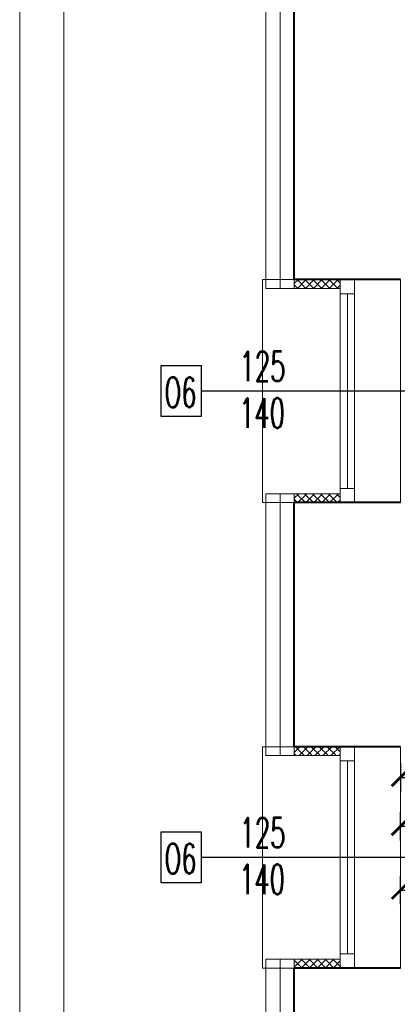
# Model space of a CAD drawing. Header units: millimetres. Extents: x 8949 to 18258, y -1077 to 30686.
# Tile 36 of 89: x 12242 to 12456, y 15591 to 16148. Entities that reach past the tile are written whole.
import ezdxf

# ---------------------------------------------------------------- set-up
doc = ezdxf.new("R2010")
doc.units = ezdxf.units.MM
for name, color, linetype, lineweight in [('0A_KONSTR', 1, 'Continuous', 40), ('0A_OCIEPLENIE', 30, 'Continuous', 9), ('0A_STOLARKA', 140, 'Continuous', 9), ('0A_WYMIARY', 7, 'Continuous', 9), ('0Z_OPISY', 7, 'Continuous', 9)]:
    doc.layers.add(name, color=color, linetype=linetype, lineweight=lineweight)
doc.layers.add('Opisy', color=4, linetype='Continuous')
doc.styles.add('1', font='simplex.shx', dxfattribs={"width": 0.6})
doc.styles.add('1_50', font='simplex.shx', dxfattribs={"width": 0.6})
doc.linetypes.add('BATTING', pattern='A,0.00254,-2.54,[134,ltypeshp.shx,S=2.54,R=0,X=-2.54,Y=0],-5.08,[134,ltypeshp.shx,S=2.54,R=180,X=2.54,Y=0],-2.54', length=10.16254)
doc.dimstyles.new('1_100', dxfattribs={"dimtxt": 14, "dimasz": 10, "dimexe": 8, "dimexo": 0, "dimgap": 5, "dimtad": 1, "dimdec": 0, "dimdsep": 46, "dimlunit": 6, "dimtxsty": '1_50', "dimblk": 'ARCHTICK', "dimcen": 5, "dimadec": 0, "dimazin": 0, "dimtfac": 1, "dimtdec": 0, "dimtix": 1, "dimtmove": 1, "dimatfit": 3, "dimldrblk": 'OBLIQUE', "dimfxl": 20, "dimfxlon": 1, "dimtolj": 1, "dimtzin": 0, "dimarcsym": 0})

# ---------------------------------------------------------------- blocks, each defined once
blk = doc.blocks.new('_ARCHTICK')
at = {"color": 0, "linetype": 'ByBlock', "const_width": 0.15}
blk.add_lwpolyline([(-0.5, -0.5), (0.5, 0.5)], dxfattribs=at)
blk = doc.blocks.new('*D93')
at = {"layer": '0A_WYMIARY', "color": 0, "lineweight": -2, "transparency": 16777216}
for p, q in [((12457.56, 15727.67), (12457.56, 15711.67)), ((13017.56, 15727.67), (13017.56, 15711.67)), ((12457.56, 15719.67), (13017.56, 15719.67))]:
    blk.add_line(p, q, dxfattribs=at)
at = {"layer": 'Defpoints', "color": 0, "transparency": 16777216}
for p in [(12457.56, 15755.94), (13017.56, 15755.94), (13017.56, 15719.67)]:
    blk.add_point(p, dxfattribs=at)
at = {"layer": '0A_WYMIARY', "color": 0, "lineweight": -2, "transparency": 16777216, "xscale": 10, "yscale": 10, "zscale": 10, "rotation": 180}
blk.add_blockref('_ARCHTICK', (12457.56, 15719.67), dxfattribs=at)
at = {"layer": '0A_WYMIARY', "color": 0, "lineweight": -2, "transparency": 16777216, "xscale": 10, "yscale": 10, "zscale": 10}
blk.add_blockref('_ARCHTICK', (13017.56, 15719.67), dxfattribs=at)
at = {"layer": '0A_WYMIARY', "color": 0, "transparency": 16777216, "insert": (12730.1, 15731.67), "char_height": 14, "attachment_point": 5, "style": '1_50'}
blk.add_mtext('\\A1;560', dxfattribs=at)
blk = doc.blocks.new('_Oblique')
at = {"color": 0, "linetype": 'ByBlock', "lineweight": -2}
blk.add_line((-0.5, -0.5), (0.5, 0.5), dxfattribs=at)
blk = doc.blocks.new('*D95')
at = {"layer": '0A_WYMIARY', "color": 0, "lineweight": -2, "transparency": 16777216}
for p, q in [((12457.56, 15684.01), (12457.56, 15700.01)), ((13233.56, 15700.01), (13233.56, 15684.01)), ((12457.56, 15692.01), (13233.56, 15692.01))]:
    blk.add_line(p, q, dxfattribs=at)
at = {"layer": 'Defpoints', "color": 0, "transparency": 16777216}
for p in [(13233.56, 15755.94), (13233.56, 15692.01), (12457.56, 15599.94)]:
    blk.add_point(p, dxfattribs=at)
at = {"layer": '0A_WYMIARY', "color": 0, "lineweight": -2, "transparency": 16777216, "xscale": 10, "yscale": 10, "zscale": 10, "rotation": 180}
blk.add_blockref('_ARCHTICK', (12457.56, 15692.01), dxfattribs=at)
at = {"layer": '0A_WYMIARY', "color": 0, "lineweight": -2, "transparency": 16777216, "xscale": 10, "yscale": 10, "zscale": 10}
blk.add_blockref('_ARCHTICK', (13233.56, 15692.01), dxfattribs=at)
at = {"layer": '0A_WYMIARY', "color": 0, "transparency": 16777216, "insert": (12855.54, 15704.01), "char_height": 14, "attachment_point": 5, "style": '1_50'}
blk.add_mtext('\\A1;776', dxfattribs=at)
blk = doc.blocks.new('*D120')
at = {"layer": '0A_WYMIARY', "color": 0, "lineweight": -2, "transparency": 16777216}
for p, q in [((12457.56, 15647.96), (12457.56, 15663.96)), ((13830.56, 15647.96), (13830.56, 15663.96)), ((12457.56, 15655.96), (13830.56, 15655.96))]:
    blk.add_line(p, q, dxfattribs=at)
at = {"layer": 'Defpoints', "color": 0, "transparency": 16777216}
for p in [(13830.56, 15655.96), (12457.56, 15599.94), (13830.56, 15599.94)]:
    blk.add_point(p, dxfattribs=at)
at = {"layer": '0A_WYMIARY', "color": 0, "lineweight": -2, "transparency": 16777216, "xscale": 10, "yscale": 10, "zscale": 10, "rotation": 180}
blk.add_blockref('_ARCHTICK', (12457.56, 15655.96), dxfattribs=at)
at = {"layer": '0A_WYMIARY', "color": 0, "lineweight": -2, "transparency": 16777216, "xscale": 10, "yscale": 10, "zscale": 10}
blk.add_blockref('_ARCHTICK', (13830.56, 15655.96), dxfattribs=at)
at = {"layer": '0A_WYMIARY', "color": 0, "transparency": 16777216, "insert": (13399.5, 15667.96), "char_height": 14, "attachment_point": 5, "style": '1_50'}
blk.add_mtext('\\A1;1\xa0373', dxfattribs=at)

msp = doc.modelspace()

# ---------------------------------------------------------------- hatches: boundary and pattern name
at = {"layer": '0A_OCIEPLENIE', "transparency": 33554687}
h = msp.add_hatch(dxfattribs=at)
h.set_pattern_fill('ANSI37', color=30)
h.paths.add_polyline_path([(12423.56, 16000.94), (12397.56, 16000.94), (12397.56, 15995.94), (12423.56, 15995.94)])
h.paths.add_polyline_path([(12423.56, 15879.94), (12397.56, 15879.94), (12397.56, 15874.94), (12423.56, 15874.94)])
h = msp.add_hatch(dxfattribs=at)
h.set_pattern_fill('ANSI37', color=30)
h.paths.add_polyline_path([(12423.56, 15736.94), (12397.56, 15736.94), (12397.56, 15731.94), (12423.56, 15731.94)])
h.paths.add_polyline_path([(12423.56, 15616.94), (12397.56, 15616.94), (12397.56, 15611.94), (12423.56, 15611.94)])

# ---------------------------------------------------------------- linework, layer by layer
at = {"layer": '0A_KONSTR'}
for points in [[(12397.56, 16000.94), (12397.56, 16253.94), (12683.56, 16253.94)], [(12457.56, 16000.94), (12397.56, 16000.94)], [(12457.56, 15874.94), (12397.56, 15874.94)], [(12397.56, 15736.94), (12397.56, 15874.94)], [(12457.56, 15736.94), (12397.56, 15736.94)], [(12457.56, 15611.94), (12397.56, 15611.94)], [(12397.56, 15482.94), (12397.56, 15611.94)]]:
    msp.add_lwpolyline(points, dxfattribs=at)
at = {"layer": '0A_OCIEPLENIE'}
for points in [[(12397.56, 16000.94), (12397.56, 15995.94), (12381.56, 15995.94), (12381.56, 16269.94), (12688.56, 16269.94), (12688.56, 16253.94), (12683.56, 16253.94)], [(12397.56, 15995.94), (12423.56, 15995.94)], [(12397.56, 15736.94), (12397.56, 15731.94), (12381.56, 15731.94), (12381.56, 15879.94), (12397.56, 15879.94), (12397.56, 15874.94)], [(12397.56, 15879.94), (12423.56, 15879.94)], [(12397.56, 15731.94), (12423.56, 15731.94)], [(12397.56, 15482.94), (12397.56, 15477.94), (12381.56, 15477.94), (12381.56, 15616.94), (12397.56, 15616.94), (12397.56, 15611.94)], [(12397.56, 15616.94), (12423.56, 15616.94)]]:
    msp.add_lwpolyline(points, dxfattribs=at)
at = {"layer": '0A_OCIEPLENIE', "linetype": 'BATTING', "lineweight": 18, "ltscale": 0.75}
for points in [[(12389.56, 15995.94), (12389.56, 16261.94), (12688.56, 16261.94)], [(12389.56, 15879.94), (12389.56, 15731.94)], [(12389.56, 15616.94), (12389.56, 15477.94)]]:
    msp.add_lwpolyline(points, dxfattribs=at)
at = {"layer": '0A_STOLARKA'}
for p, q in [((12423.56, 16000.94), (12423.56, 15874.94)), ((12431.56, 16000.94), (12431.56, 15874.94)), ((12427.56, 15992.94), (12427.56, 15882.94)), ((12423.56, 15736.94), (12423.56, 15611.94)), ((12431.56, 15736.94), (12431.56, 15611.94)), ((12427.56, 15728.94), (12427.56, 15619.94))]:
    msp.add_line(p, q, dxfattribs=at)
for points in [[(12457.56, 15874.94), (12457.56, 16000.94), (12379.56, 16000.94), (12379.56, 15874.94)], [(12423.56, 15992.94), (12431.56, 15992.94), (12431.56, 16000.94), (12423.56, 16000.94)], [(12423.56, 15874.94), (12431.56, 15874.94), (12431.56, 15882.94), (12423.56, 15882.94)], [(12457.56, 15611.94), (12457.56, 15736.94), (12379.56, 15736.94), (12379.56, 15611.94)], [(12423.56, 15728.94), (12431.56, 15728.94), (12431.56, 15736.94), (12423.56, 15736.94)], [(12423.56, 15611.94), (12431.56, 15611.94), (12431.56, 15619.94), (12423.56, 15619.94)]]:
    msp.add_lwpolyline(points, close=True, dxfattribs=at)
at = {"layer": '0Z_OPISY'}
for points in [[(12242.45, 14702.47), (15442.45, 14702.47), (15442.45, 16802.47), (12242.45, 16802.47)], [(12267.45, 14727.47), (15417.45, 14727.47), (15417.45, 16777.47), (12267.45, 16777.47)]]:
    msp.add_lwpolyline(points, close=True, dxfattribs=at)
at = {"layer": 'Opisy'}
for p, q in [((12465.69, 15937.94), (12344.95, 15937.94)), ((12465.69, 15674.44), (12344.95, 15674.44))]:
    msp.add_line(p, q, dxfattribs=at)
for points in [[(12322.37, 15923.49), (12322.37, 15952.39), (12344.95, 15952.39), (12344.95, 15923.49)], [(12322.37, 15659.99), (12322.37, 15688.89), (12344.95, 15688.89), (12344.95, 15659.99)]]:
    msp.add_lwpolyline(points, close=True, dxfattribs=at)

# ---------------------------------------------------------------- texts
at = {"layer": 'Opisy', "char_height": 16.8, "width": 158.6274, "attachment_point": 5, "style": '1'}
for s, insert in [('125', (12379.62, 15951.93)), ('O6', (12333.31, 15937.23)), ('140', (12379.33, 15925.51)), ('125', (12379.62, 15688.43)), ('O6', (12333.31, 15673.73)), ('140', (12379.33, 15662.01))]:
    msp.add_mtext(s, dxfattribs=dict(at, insert=insert))

# ---------------------------------------------------------------- dimensions: what is measured, and where the dimension line sits
at = {"layer": '0A_WYMIARY'}
for base, p1, p2, picture, middle in [((13017.56, 15719.67), (12457.56, 15755.94), (13017.56, 15755.94), '*D93', (12730.1, 15719.67)), ((13233.56, 15692.01), (12457.56, 15599.94), (13233.56, 15755.94), '*D95', (12855.54, 15692.01)), ((13830.56, 15655.96), (12457.56, 15599.94), (13830.56, 15599.94), '*D120', (13399.5, 15655.96))]:
    dim = msp.add_linear_dim(base=base, p1=p1, p2=p2, dimstyle='1_100', override={"dimfxl": 8}, dxfattribs=at)
    dim.commit()
    dim.dimension.update_dxf_attribs({"geometry": picture, "text_midpoint": middle, "dimtype": 160})

doc.saveas('drawing.dxf')
